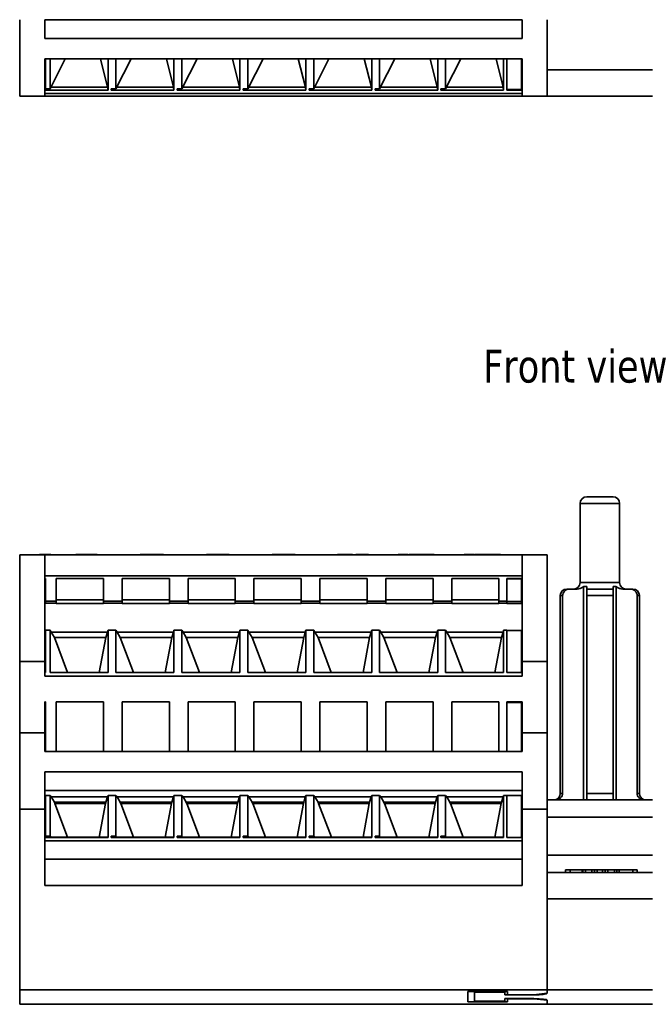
# Model space of a CAD drawing. Header units: millimetres. Extents: x 109 to 313, y 74 to 242.
# Tile 1 of 8: x 109 to 157, y 74 to 149. Entities that reach past the tile are written whole.
import ezdxf

# ---------------------------------------------------------------- set-up
doc = ezdxf.new("R2010")
doc.units = ezdxf.units.MM
for name, color, linetype, lineweight in [('Symbol (ISO)', 7, 'Continuous', 25), ('Visible (ISO)', 7, 'Continuous', 35), ('Visible Narrow (ISO)', 7, 'Continuous', 35)]:
    doc.layers.add(name, color=color, linetype=linetype, lineweight=lineweight)
doc.styles.add('Note Text (ISO)', font='tahoma.ttf')

msp = doc.modelspace()

# ---------------------------------------------------------------- linework, layer by layer
at = {"layer": 'Visible (ISO)'}
for p, q in [((108.932, 143.071), (108.932, 148.871)), ((147.032, 148.871), (110.832, 148.871)), ((110.832, 147.457), (110.832, 148.871)), ((147.032, 148.871), (147.032, 147.457)), ((148.932, 148.871), (148.932, 143.071)), ((110.832, 147.457), (147.032, 147.457)), ((110.832, 143.071), (110.832, 145.901)), ((110.832, 145.901), (147.032, 145.901)), ((110.882, 145.901), (110.882, 143.62)), ((111.232, 143.637), (111.232, 145.901)), ((111.232, 143.637), (112.387, 145.901)), ((115.601, 143.761), (115.059, 145.901)), ((115.632, 143.531), (115.632, 145.901)), ((116.232, 143.637), (116.232, 145.901)), ((116.232, 143.637), (117.387, 145.901)), ((120.601, 143.761), (120.059, 145.901)), ((120.632, 143.531), (120.632, 145.901)), ((121.232, 143.637), (121.232, 145.901)), ((121.232, 143.637), (122.387, 145.901)), ((125.601, 143.761), (125.059, 145.901)), ((125.632, 143.531), (125.632, 145.901)), ((126.232, 143.637), (126.232, 145.901)), ((126.232, 143.637), (127.387, 145.901)), ((130.601, 143.761), (130.059, 145.901)), ((130.632, 143.531), (130.632, 145.901)), ((131.232, 143.637), (131.232, 145.901)), ((131.232, 143.637), (132.387, 145.901)), ((135.601, 143.761), (135.059, 145.901)), ((135.632, 143.531), (135.632, 145.901)), ((136.232, 143.637), (136.232, 145.901)), ((136.232, 143.637), (137.387, 145.901)), ((140.601, 143.761), (140.059, 145.901)), ((140.632, 143.531), (140.632, 145.901)), ((141.232, 143.637), (141.232, 145.901)), ((141.232, 143.637), (142.387, 145.901)), ((145.601, 143.761), (145.059, 145.901)), ((145.632, 143.531), (145.632, 145.901)), ((145.882, 143.531), (145.882, 145.901)), ((146.982, 143.575), (146.982, 145.901)), ((147.032, 145.901), (147.032, 143.071)), ((110.882, 143.761), (110.832, 143.761)), ((115.632, 143.531), (110.832, 143.531)), ((111.232, 143.637), (110.882, 143.62)), ((115.601, 143.761), (111.295, 143.761)), ((115.632, 143.531), (115.601, 143.761)), ((116.232, 143.637), (115.882, 143.62)), ((115.882, 143.531), (115.882, 143.62)), ((115.882, 143.531), (120.632, 143.531)), ((120.601, 143.761), (116.295, 143.761)), ((120.632, 143.531), (120.601, 143.761)), ((121.232, 143.637), (120.882, 143.62)), ((120.882, 143.531), (120.882, 143.62)), ((120.882, 143.531), (125.632, 143.531)), ((125.601, 143.761), (121.295, 143.761)), ((125.632, 143.531), (125.601, 143.761)), ((126.232, 143.637), (125.882, 143.62)), ((125.882, 143.531), (125.882, 143.62)), ((125.882, 143.531), (130.632, 143.531)), ((130.601, 143.761), (126.295, 143.761)), ((130.632, 143.531), (130.601, 143.761)), ((131.232, 143.637), (130.882, 143.62)), ((130.882, 143.531), (130.882, 143.62)), ((130.882, 143.531), (135.632, 143.531)), ((135.601, 143.761), (131.295, 143.761)), ((135.632, 143.531), (135.601, 143.761)), ((136.232, 143.637), (135.882, 143.62)), ((135.882, 143.531), (135.882, 143.62)), ((135.882, 143.531), (140.632, 143.531)), ((140.601, 143.761), (136.295, 143.761)), ((140.632, 143.531), (140.601, 143.761)), ((141.232, 143.637), (140.882, 143.62)), ((140.882, 143.531), (140.882, 143.62)), ((140.882, 143.531), (145.632, 143.531)), ((145.601, 143.761), (141.295, 143.761)), ((145.632, 143.531), (145.601, 143.761)), ((145.882, 143.575), (146.982, 143.575)), ((147.032, 143.531), (145.882, 143.531)), ((147.032, 143.761), (146.982, 143.761)), ((110.832, 143.071), (108.932, 143.071)), ((147.032, 143.271), (110.832, 143.271)), ((110.832, 143.071), (147.032, 143.071)), ((148.932, 143.071), (147.032, 143.071)), ((148.932, 143.071), (156.932, 143.071)), ((151.432, 106.181), (151.432, 112.181)), ((151.932, 112.681), (153.932, 112.681)), ((154.432, 106.181), (154.432, 112.181)), ((108.932, 108.281), (110.832, 108.281)), ((108.932, 100.181), (108.932, 108.281)), ((110.432, 108.281), (110.432, 108.301)), ((111.301, 108.301), (110.432, 108.301)), ((110.832, 100.181), (110.832, 108.281)), ((147.032, 108.281), (110.832, 108.281)), ((111.301, 108.281), (111.301, 108.301)), ((113.197, 108.281), (113.197, 108.301)), ((113.929, 108.301), (113.197, 108.301)), ((113.929, 108.281), (113.929, 108.301)), ((114.804, 108.301), (113.929, 108.301)), ((114.804, 108.281), (114.804, 108.301)), ((118.067, 108.281), (118.067, 108.301)), ((118.978, 108.281), (118.978, 108.301)), ((119.472, 108.301), (118.978, 108.301)), ((119.665, 108.301), (119.472, 108.301)), ((119.472, 108.281), (119.472, 108.301)), ((119.665, 108.281), (119.665, 108.301)), ((119.844, 108.301), (119.665, 108.301)), ((119.844, 108.281), (119.844, 108.301)), ((123.095, 108.281), (123.095, 108.301)), ((123.988, 108.281), (123.988, 108.301)), ((124.827, 108.281), (124.827, 108.301)), ((128.158, 108.301), (128.069, 108.301)), ((128.069, 108.281), (128.069, 108.301)), ((128.372, 108.301), (128.158, 108.301)), ((128.158, 108.281), (128.158, 108.301)), ((128.372, 108.281), (128.372, 108.301)), ((129.021, 108.301), (128.372, 108.301)), ((129.021, 108.281), (129.021, 108.301)), ((129.821, 108.281), (129.821, 108.301)), ((133.038, 108.281), (133.038, 108.301)), ((133.168, 108.281), (133.168, 108.301)), ((134.166, 108.301), (134.01, 108.301)), ((134.01, 108.281), (134.01, 108.301)), ((134.166, 108.281), (134.166, 108.301)), ((134.416, 108.281), (134.416, 108.301)), ((135.375, 108.281), (135.375, 108.301)), ((137.634, 108.281), (137.634, 108.301)), ((138.366, 108.301), (137.634, 108.301)), ((138.366, 108.281), (138.366, 108.301)), ((138.434, 108.281), (138.434, 108.301)), ((138.76, 108.301), (138.434, 108.301)), ((138.76, 108.281), (138.76, 108.301)), ((139.491, 108.301), (138.76, 108.301)), ((140.367, 108.301), (139.491, 108.301)), ((139.491, 108.281), (139.491, 108.301)), ((140.367, 108.281), (140.367, 108.301)), ((142.634, 108.281), (142.634, 108.301)), ((143.366, 108.301), (142.634, 108.301)), ((143.366, 108.281), (143.366, 108.301)), ((143.434, 108.281), (143.434, 108.301)), ((143.629, 108.301), (143.434, 108.301)), ((143.629, 108.281), (143.629, 108.301)), ((145.035, 108.301), (144.541, 108.301)), ((144.541, 108.281), (144.541, 108.301)), ((145.228, 108.301), (145.035, 108.301)), ((145.035, 108.281), (145.035, 108.301)), ((145.228, 108.281), (145.228, 108.301)), ((145.407, 108.301), (145.228, 108.301)), ((145.407, 108.281), (145.407, 108.301)), ((147.032, 108.281), (148.932, 108.281)), ((147.032, 108.281), (147.032, 100.181)), ((148.932, 108.281), (148.932, 100.181)), ((147.032, 106.681), (110.832, 106.681)), ((110.882, 106.482), (110.832, 106.482)), ((110.882, 106.482), (110.882, 104.75)), ((111.702, 104.75), (111.702, 106.482)), ((111.702, 106.482), (115.282, 106.482)), ((115.282, 106.482), (115.282, 104.75)), ((116.702, 104.75), (116.702, 106.482)), ((116.702, 106.482), (120.282, 106.482)), ((120.282, 106.482), (120.282, 104.75)), ((121.702, 104.75), (121.702, 106.482)), ((121.702, 106.482), (125.282, 106.482)), ((125.282, 106.482), (125.282, 104.75)), ((126.702, 106.482), (130.282, 106.482)), ((126.702, 104.75), (126.702, 106.482)), ((130.282, 106.482), (130.282, 104.75)), ((131.702, 106.482), (135.282, 106.482)), ((131.702, 104.75), (131.702, 106.482)), ((135.282, 106.482), (135.282, 104.75)), ((136.702, 106.482), (140.282, 106.482)), ((136.702, 104.75), (136.702, 106.482)), ((140.282, 106.482), (140.282, 104.75)), ((141.702, 104.75), (141.702, 106.482)), ((141.702, 106.482), (145.282, 106.482)), ((145.282, 106.482), (145.282, 104.75)), ((147.032, 106.482), (145.882, 106.482)), ((145.882, 104.75), (145.882, 106.482)), ((146.982, 106.462), (145.882, 106.462)), ((146.982, 104.725), (146.982, 106.462)), ((150.432, 105.681), (150.641, 105.681)), ((150.641, 105.681), (151.2, 105.681)), ((151.683, 89.681), (151.683, 105.881)), ((151.932, 105.881), (151.683, 105.881)), ((151.932, 105.681), (153.932, 105.681)), ((154.181, 105.881), (153.932, 105.881)), ((154.181, 89.681), (154.181, 105.881)), ((154.664, 105.681), (155.224, 105.681)), ((155.224, 105.681), (155.432, 105.681)), ((110.882, 104.856), (110.832, 104.856)), ((110.882, 104.573), (110.832, 104.573)), ((110.882, 104.75), (111.702, 104.75)), ((110.882, 104.608), (110.882, 104.75)), ((110.882, 104.573), (110.882, 104.608)), ((110.882, 104.608), (111.702, 104.608)), ((111.702, 104.856), (115.282, 104.856)), ((111.702, 104.75), (111.702, 104.608)), ((111.702, 104.608), (111.702, 104.573)), ((111.702, 104.573), (115.282, 104.573)), ((115.282, 104.608), (115.282, 104.75)), ((115.282, 104.75), (116.702, 104.75)), ((115.282, 104.573), (115.282, 104.608)), ((115.282, 104.608), (116.702, 104.608)), ((116.702, 104.856), (120.282, 104.856)), ((116.702, 104.75), (116.702, 104.608)), ((116.702, 104.608), (116.702, 104.573)), ((116.702, 104.573), (120.282, 104.573)), ((120.282, 104.75), (121.702, 104.75)), ((120.282, 104.608), (120.282, 104.75)), ((120.282, 104.608), (121.702, 104.608)), ((120.282, 104.573), (120.282, 104.608)), ((121.702, 104.856), (125.282, 104.856)), ((121.702, 104.75), (121.702, 104.608)), ((121.702, 104.608), (121.702, 104.573)), ((121.702, 104.573), (125.282, 104.573)), ((125.282, 104.75), (126.702, 104.75)), ((125.282, 104.608), (125.282, 104.75)), ((125.282, 104.608), (126.702, 104.608)), ((125.282, 104.573), (125.282, 104.608)), ((126.702, 104.856), (130.282, 104.856)), ((126.702, 104.75), (126.702, 104.608)), ((126.702, 104.608), (126.702, 104.573)), ((126.702, 104.573), (130.282, 104.573)), ((130.282, 104.608), (130.282, 104.75)), ((130.282, 104.75), (131.702, 104.75)), ((130.282, 104.573), (130.282, 104.608)), ((130.282, 104.608), (131.702, 104.608)), ((131.702, 104.856), (135.282, 104.856)), ((131.702, 104.75), (131.702, 104.608)), ((131.702, 104.608), (131.702, 104.573)), ((131.702, 104.573), (135.282, 104.573)), ((135.282, 104.608), (135.282, 104.75)), ((135.282, 104.75), (136.702, 104.75)), ((135.282, 104.573), (135.282, 104.608)), ((135.282, 104.608), (136.702, 104.608)), ((136.702, 104.856), (140.282, 104.856)), ((136.702, 104.75), (136.702, 104.608)), ((136.702, 104.608), (136.702, 104.573)), ((136.702, 104.573), (140.282, 104.573)), ((140.282, 104.608), (140.282, 104.75)), ((140.282, 104.75), (141.702, 104.75)), ((140.282, 104.573), (140.282, 104.608)), ((140.282, 104.608), (141.702, 104.608)), ((141.702, 104.856), (145.282, 104.856)), ((141.702, 104.75), (141.702, 104.608)), ((141.702, 104.608), (141.702, 104.573)), ((141.702, 104.573), (145.282, 104.573)), ((145.282, 104.75), (145.882, 104.75)), ((145.282, 104.608), (145.282, 104.75)), ((145.282, 104.573), (145.282, 104.608)), ((145.282, 104.608), (145.882, 104.608)), ((145.882, 104.75), (145.882, 104.73)), ((145.882, 104.73), (145.882, 104.725)), ((145.882, 104.725), (146.982, 104.725)), ((145.882, 104.603), (145.882, 104.725)), ((145.882, 104.603), (145.882, 104.573)), ((146.982, 104.583), (145.882, 104.583)), ((147.032, 104.573), (145.882, 104.573)), ((147.032, 104.856), (146.982, 104.856)), ((146.982, 104.725), (146.982, 104.583)), ((146.982, 104.583), (146.982, 104.573)), ((149.932, 90.181), (149.932, 105.181)), ((150.104, 90.181), (150.104, 105.181)), ((151.932, 105.181), (151.932, 90.181)), ((153.932, 90.181), (153.932, 105.181)), ((155.761, 105.181), (155.761, 90.181)), ((155.932, 90.181), (155.932, 105.181)), ((110.882, 102.416), (110.832, 102.416)), ((110.882, 102.558), (110.882, 99.341)), ((111.232, 102.558), (110.882, 102.558)), ((111.318, 102.416), (111.232, 102.558)), ((111.232, 102.558), (111.232, 99.341)), ((111.318, 102.416), (111.56, 102.017)), ((115.59, 102.416), (111.318, 102.416)), ((115.47, 102.017), (115.59, 102.416)), ((115.632, 102.558), (115.59, 102.416)), ((115.632, 99.341), (115.632, 102.558)), ((116.232, 102.558), (115.632, 102.558)), ((116.232, 102.558), (116.232, 99.341)), ((116.318, 102.416), (116.232, 102.558)), ((120.59, 102.416), (116.318, 102.416)), ((116.318, 102.416), (116.56, 102.017)), ((120.47, 102.017), (120.59, 102.416)), ((120.632, 102.558), (120.59, 102.416)), ((121.232, 102.558), (120.632, 102.558)), ((120.632, 99.341), (120.632, 102.558)), ((121.318, 102.416), (121.232, 102.558)), ((121.232, 102.558), (121.232, 99.341)), ((121.318, 102.416), (121.56, 102.017)), ((125.59, 102.416), (121.318, 102.416)), ((125.47, 102.017), (125.59, 102.416)), ((125.632, 102.558), (125.59, 102.416)), ((126.232, 102.558), (125.632, 102.558)), ((125.632, 99.341), (125.632, 102.558)), ((126.232, 102.558), (126.232, 99.341)), ((126.318, 102.416), (126.232, 102.558)), ((130.59, 102.416), (126.318, 102.416)), ((126.318, 102.416), (126.56, 102.017)), ((130.47, 102.017), (130.59, 102.416)), ((130.632, 102.558), (130.59, 102.416)), ((130.632, 99.341), (130.632, 102.558)), ((131.232, 102.558), (130.632, 102.558)), ((131.318, 102.416), (131.232, 102.558)), ((131.232, 102.558), (131.232, 99.341)), ((135.59, 102.416), (131.318, 102.416)), ((131.318, 102.416), (131.56, 102.017)), ((135.47, 102.017), (135.59, 102.416)), ((135.632, 102.558), (135.59, 102.416)), ((135.632, 99.341), (135.632, 102.558)), ((136.232, 102.558), (135.632, 102.558)), ((136.232, 102.558), (136.232, 99.341)), ((136.318, 102.416), (136.232, 102.558)), ((140.59, 102.416), (136.318, 102.416)), ((136.318, 102.416), (136.56, 102.017)), ((140.47, 102.017), (140.59, 102.416)), ((140.632, 102.558), (140.59, 102.416)), ((140.632, 99.341), (140.632, 102.558)), ((141.232, 102.558), (140.632, 102.558)), ((141.318, 102.416), (141.232, 102.558)), ((141.232, 102.558), (141.232, 99.341)), ((145.59, 102.416), (141.318, 102.416)), ((141.318, 102.416), (141.56, 102.017)), ((145.47, 102.017), (145.59, 102.416)), ((145.632, 102.558), (145.59, 102.416)), ((145.632, 99.341), (145.632, 102.558)), ((145.882, 102.558), (145.632, 102.558)), ((145.882, 99.341), (145.882, 102.558)), ((146.982, 102.533), (145.882, 102.533)), ((146.982, 99.345), (146.982, 102.533)), ((147.032, 102.416), (146.982, 102.416)), ((110.882, 102.017), (110.832, 102.017)), ((111.56, 102.017), (115.47, 102.017)), ((112.567, 99.362), (111.56, 102.017)), ((115.47, 102.017), (114.97, 99.362)), ((116.56, 102.017), (120.47, 102.017)), ((117.567, 99.362), (116.56, 102.017)), ((120.47, 102.017), (119.97, 99.362)), ((121.56, 102.017), (125.47, 102.017)), ((122.567, 99.362), (121.56, 102.017)), ((125.47, 102.017), (124.97, 99.362)), ((127.567, 99.362), (126.56, 102.017)), ((126.56, 102.017), (130.47, 102.017)), ((130.47, 102.017), (129.97, 99.362)), ((132.567, 99.362), (131.56, 102.017)), ((131.56, 102.017), (135.47, 102.017)), ((135.47, 102.017), (134.97, 99.362)), ((137.567, 99.362), (136.56, 102.017)), ((136.56, 102.017), (140.47, 102.017)), ((140.47, 102.017), (139.97, 99.362)), ((142.567, 99.362), (141.56, 102.017)), ((141.56, 102.017), (145.47, 102.017)), ((145.47, 102.017), (144.97, 99.362)), ((147.032, 102.017), (146.982, 102.017)), ((108.932, 94.781), (108.932, 100.181)), ((110.832, 100.181), (108.932, 100.181)), ((110.832, 99.081), (110.832, 100.181)), ((148.932, 100.181), (147.032, 100.181)), ((147.032, 100.181), (147.032, 99.081)), ((148.932, 100.181), (148.932, 94.781)), ((110.882, 99.362), (110.832, 99.362)), ((110.882, 99.341), (110.832, 99.341)), ((111.295, 99.362), (111.232, 99.341)), ((111.232, 99.341), (115.632, 99.341)), ((115.601, 99.362), (111.295, 99.362)), ((115.632, 99.341), (115.601, 99.362)), ((116.295, 99.362), (116.232, 99.341)), ((116.232, 99.341), (120.632, 99.341)), ((120.601, 99.362), (116.295, 99.362)), ((120.632, 99.341), (120.601, 99.362)), ((121.295, 99.362), (121.232, 99.341)), ((121.232, 99.341), (125.632, 99.341)), ((125.601, 99.362), (121.295, 99.362)), ((125.632, 99.341), (125.601, 99.362)), ((126.295, 99.362), (126.232, 99.341)), ((126.232, 99.341), (130.632, 99.341)), ((130.601, 99.362), (126.295, 99.362)), ((130.632, 99.341), (130.601, 99.362)), ((131.295, 99.362), (131.232, 99.341)), ((131.232, 99.341), (135.632, 99.341)), ((135.601, 99.362), (131.295, 99.362)), ((135.632, 99.341), (135.601, 99.362)), ((136.295, 99.362), (136.232, 99.341)), ((136.232, 99.341), (140.632, 99.341)), ((140.601, 99.362), (136.295, 99.362)), ((140.632, 99.341), (140.601, 99.362)), ((141.295, 99.362), (141.232, 99.341)), ((141.232, 99.341), (145.632, 99.341)), ((145.601, 99.362), (141.295, 99.362)), ((145.632, 99.341), (145.601, 99.362)), ((145.882, 99.345), (146.982, 99.345)), ((147.032, 99.341), (145.882, 99.341)), ((147.032, 99.362), (146.982, 99.362)), ((147.032, 99.081), (110.832, 99.081)), ((110.832, 94.781), (110.832, 97.127)), ((110.882, 97.127), (110.832, 97.127)), ((110.882, 97.127), (110.882, 93.366)), ((111.702, 93.366), (111.702, 97.127)), ((111.702, 97.127), (115.282, 97.127)), ((115.282, 97.127), (115.282, 93.366)), ((116.702, 93.366), (116.702, 97.127)), ((116.702, 97.127), (120.282, 97.127)), ((120.282, 97.127), (120.282, 93.366)), ((121.702, 97.127), (125.282, 97.127)), ((121.702, 93.366), (121.702, 97.127)), ((125.282, 97.127), (125.282, 93.366)), ((126.702, 93.366), (126.702, 97.127)), ((126.702, 97.127), (130.282, 97.127)), ((130.282, 97.127), (130.282, 93.366)), ((131.702, 97.127), (135.282, 97.127)), ((131.702, 93.366), (131.702, 97.127)), ((135.282, 97.127), (135.282, 93.366)), ((136.702, 93.366), (136.702, 97.127)), ((136.702, 97.127), (140.282, 97.127)), ((140.282, 97.127), (140.282, 93.366)), ((141.702, 97.127), (145.282, 97.127)), ((141.702, 93.366), (141.702, 97.127)), ((145.282, 97.127), (145.282, 93.366)), ((145.882, 93.366), (145.882, 97.127)), ((147.032, 97.127), (145.882, 97.127)), ((147.032, 97.127), (147.032, 94.781)), ((146.982, 97.067), (145.882, 97.067)), ((146.982, 93.366), (146.982, 97.067)), ((108.932, 88.981), (108.932, 94.781)), ((110.832, 94.781), (108.932, 94.781)), ((110.832, 93.366), (110.832, 94.781)), ((148.932, 94.781), (147.032, 94.781)), ((147.032, 94.781), (147.032, 93.366)), ((148.932, 94.781), (148.932, 88.981)), ((110.832, 93.366), (147.032, 93.366)), ((110.832, 88.981), (110.832, 91.811)), ((110.832, 91.811), (147.032, 91.811)), ((147.032, 91.811), (147.032, 88.981)), ((110.832, 90.397), (147.032, 90.397)), ((110.882, 89.916), (110.832, 89.916)), ((110.882, 90.031), (110.882, 86.93)), ((110.882, 90.031), (111.232, 90.031)), ((111.318, 89.889), (111.232, 90.031)), ((111.232, 86.947), (111.232, 90.031)), ((111.318, 89.916), (111.56, 89.517)), ((111.318, 89.916), (111.318, 89.889)), ((111.318, 89.916), (115.59, 89.916)), ((115.47, 89.517), (115.59, 89.916)), ((115.632, 90.031), (115.59, 89.889)), ((115.59, 89.889), (115.59, 89.916)), ((115.632, 86.841), (115.632, 90.031)), ((115.632, 90.031), (116.232, 90.031)), ((116.318, 89.889), (116.232, 90.031)), ((116.232, 86.947), (116.232, 90.031)), ((116.318, 89.916), (116.56, 89.517)), ((116.318, 89.916), (116.318, 89.889)), ((116.318, 89.916), (120.59, 89.916)), ((120.47, 89.517), (120.59, 89.916)), ((120.632, 90.031), (120.59, 89.889)), ((120.59, 89.889), (120.59, 89.916)), ((120.632, 90.031), (121.232, 90.031)), ((120.632, 86.841), (120.632, 90.031)), ((121.318, 89.889), (121.232, 90.031)), ((121.232, 86.947), (121.232, 90.031)), ((121.318, 89.916), (121.56, 89.517)), ((121.318, 89.916), (121.318, 89.889)), ((121.318, 89.916), (125.59, 89.916)), ((125.47, 89.517), (125.59, 89.916)), ((125.632, 90.031), (125.59, 89.889)), ((125.59, 89.889), (125.59, 89.916)), ((125.632, 90.031), (126.232, 90.031)), ((125.632, 86.841), (125.632, 90.031)), ((126.318, 89.889), (126.232, 90.031)), ((126.232, 86.947), (126.232, 90.031)), ((126.318, 89.916), (126.56, 89.517)), ((126.318, 89.916), (126.318, 89.889)), ((126.318, 89.916), (130.59, 89.916)), ((130.47, 89.517), (130.59, 89.916)), ((130.632, 90.031), (130.59, 89.889)), ((130.59, 89.889), (130.59, 89.916)), ((130.632, 86.841), (130.632, 90.031)), ((130.632, 90.031), (131.232, 90.031)), ((131.318, 89.889), (131.232, 90.031)), ((131.232, 86.947), (131.232, 90.031)), ((131.318, 89.916), (131.56, 89.517)), ((131.318, 89.916), (131.318, 89.889)), ((131.318, 89.916), (135.59, 89.916)), ((135.47, 89.517), (135.59, 89.916)), ((135.632, 90.031), (135.59, 89.889)), ((135.59, 89.889), (135.59, 89.916)), ((135.632, 86.841), (135.632, 90.031)), ((135.632, 90.031), (136.232, 90.031)), ((136.318, 89.889), (136.232, 90.031)), ((136.232, 86.947), (136.232, 90.031)), ((136.318, 89.916), (136.56, 89.517)), ((136.318, 89.916), (136.318, 89.889)), ((136.318, 89.916), (140.59, 89.916)), ((140.47, 89.517), (140.59, 89.916)), ((140.632, 90.031), (140.59, 89.889)), ((140.59, 89.889), (140.59, 89.916)), ((140.632, 86.841), (140.632, 90.031)), ((140.632, 90.031), (141.232, 90.031)), ((141.318, 89.889), (141.232, 90.031)), ((141.232, 86.947), (141.232, 90.031)), ((141.318, 89.916), (141.56, 89.517)), ((141.318, 89.916), (141.318, 89.889)), ((141.318, 89.916), (145.59, 89.916)), ((145.47, 89.517), (145.59, 89.916)), ((145.632, 90.031), (145.59, 89.889)), ((145.59, 89.889), (145.59, 89.916)), ((145.632, 90.031), (145.882, 90.031)), ((145.632, 86.841), (145.632, 90.031)), ((146.982, 90.031), (145.882, 90.031)), ((145.882, 86.841), (145.882, 90.031)), ((146.982, 86.845), (146.982, 90.031)), ((147.032, 89.916), (146.982, 89.916)), ((156.932, 89.681), (148.932, 89.681)), ((108.932, 75.281), (108.932, 88.981)), ((110.832, 88.981), (108.932, 88.981)), ((110.882, 89.517), (110.832, 89.517)), ((110.882, 89.446), (110.832, 89.446)), ((110.882, 89.42), (110.832, 89.42)), ((110.832, 83.181), (110.832, 88.981)), ((111.586, 89.446), (111.56, 89.517)), ((111.56, 89.517), (115.47, 89.517)), ((111.602, 89.42), (111.586, 89.446)), ((115.457, 89.446), (111.586, 89.446)), ((111.602, 89.42), (112.568, 86.862)), ((115.449, 89.42), (111.602, 89.42)), ((114.97, 86.862), (115.449, 89.42)), ((115.457, 89.446), (115.449, 89.42)), ((115.47, 89.517), (115.457, 89.446)), ((116.586, 89.446), (116.56, 89.517)), ((116.56, 89.517), (120.47, 89.517)), ((116.602, 89.42), (116.586, 89.446)), ((120.457, 89.446), (116.586, 89.446)), ((120.449, 89.42), (116.602, 89.42)), ((116.602, 89.42), (117.568, 86.862)), ((119.97, 86.862), (120.449, 89.42)), ((120.457, 89.446), (120.449, 89.42)), ((120.47, 89.517), (120.457, 89.446)), ((121.586, 89.446), (121.56, 89.517)), ((121.56, 89.517), (125.47, 89.517)), ((121.602, 89.42), (121.586, 89.446)), ((125.457, 89.446), (121.586, 89.446)), ((125.449, 89.42), (121.602, 89.42)), ((121.602, 89.42), (122.568, 86.862)), ((124.97, 86.862), (125.449, 89.42)), ((125.457, 89.446), (125.449, 89.42)), ((125.47, 89.517), (125.457, 89.446)), ((126.586, 89.446), (126.56, 89.517)), ((126.56, 89.517), (130.47, 89.517)), ((126.602, 89.42), (126.586, 89.446)), ((130.457, 89.446), (126.586, 89.446)), ((130.449, 89.42), (126.602, 89.42)), ((126.602, 89.42), (127.568, 86.862)), ((129.97, 86.862), (130.449, 89.42)), ((130.457, 89.446), (130.449, 89.42)), ((130.47, 89.517), (130.457, 89.446)), ((131.586, 89.446), (131.56, 89.517)), ((131.56, 89.517), (135.47, 89.517)), ((131.602, 89.42), (131.586, 89.446)), ((135.457, 89.446), (131.586, 89.446)), ((135.449, 89.42), (131.602, 89.42)), ((131.602, 89.42), (132.568, 86.862)), ((134.97, 86.862), (135.449, 89.42)), ((135.457, 89.446), (135.449, 89.42)), ((135.47, 89.517), (135.457, 89.446)), ((136.586, 89.446), (136.56, 89.517)), ((136.56, 89.517), (140.47, 89.517)), ((136.602, 89.42), (136.586, 89.446)), ((140.457, 89.446), (136.586, 89.446)), ((140.449, 89.42), (136.602, 89.42)), ((136.602, 89.42), (137.568, 86.862)), ((139.97, 86.862), (140.449, 89.42)), ((140.457, 89.446), (140.449, 89.42)), ((140.47, 89.517), (140.457, 89.446)), ((141.586, 89.446), (141.56, 89.517)), ((141.56, 89.517), (145.47, 89.517)), ((141.602, 89.42), (141.586, 89.446)), ((145.457, 89.446), (141.586, 89.446)), ((145.449, 89.42), (141.602, 89.42)), ((141.602, 89.42), (142.568, 86.862)), ((144.97, 86.862), (145.449, 89.42)), ((145.457, 89.446), (145.449, 89.42)), ((145.47, 89.517), (145.457, 89.446)), ((147.032, 89.517), (146.982, 89.517)), ((147.032, 89.446), (146.982, 89.446)), ((147.032, 89.42), (146.982, 89.42)), ((148.932, 88.981), (147.032, 88.981)), ((147.032, 88.981), (147.032, 83.181)), ((148.932, 82.181), (148.932, 88.981)), ((110.882, 86.862), (110.832, 86.862)), ((115.632, 86.841), (110.832, 86.841)), ((111.232, 86.947), (110.882, 86.93)), ((110.882, 86.93), (110.882, 86.858)), ((111.295, 86.862), (110.882, 86.858)), ((111.232, 86.947), (111.295, 86.862)), ((115.601, 86.862), (111.295, 86.862)), ((115.632, 86.841), (115.601, 86.862)), ((116.232, 86.947), (115.882, 86.93)), ((115.882, 86.841), (115.882, 86.93)), ((116.295, 86.862), (115.882, 86.858)), ((115.882, 86.841), (120.632, 86.841)), ((116.232, 86.947), (116.295, 86.862)), ((120.601, 86.862), (116.295, 86.862)), ((120.632, 86.841), (120.601, 86.862)), ((121.232, 86.947), (120.882, 86.93)), ((120.882, 86.841), (120.882, 86.93)), ((121.295, 86.862), (120.882, 86.858)), ((120.882, 86.841), (125.632, 86.841)), ((121.232, 86.947), (121.295, 86.862)), ((125.601, 86.862), (121.295, 86.862)), ((125.632, 86.841), (125.601, 86.862)), ((126.232, 86.947), (125.882, 86.93)), ((125.882, 86.841), (125.882, 86.93)), ((126.295, 86.862), (125.882, 86.858)), ((125.882, 86.841), (130.632, 86.841)), ((126.232, 86.947), (126.295, 86.862)), ((130.601, 86.862), (126.295, 86.862)), ((130.632, 86.841), (130.601, 86.862)), ((131.232, 86.947), (130.882, 86.93)), ((130.882, 86.841), (130.882, 86.93)), ((131.295, 86.862), (130.882, 86.858)), ((130.882, 86.841), (135.632, 86.841)), ((131.232, 86.947), (131.295, 86.862)), ((135.601, 86.862), (131.295, 86.862)), ((135.632, 86.841), (135.601, 86.862)), ((136.232, 86.947), (135.882, 86.93)), ((135.882, 86.841), (135.882, 86.93)), ((136.295, 86.862), (135.882, 86.858)), ((135.882, 86.841), (140.632, 86.841)), ((136.232, 86.947), (136.295, 86.862)), ((140.601, 86.862), (136.295, 86.862)), ((140.632, 86.841), (140.601, 86.862)), ((141.232, 86.947), (140.882, 86.93)), ((140.882, 86.841), (140.882, 86.93)), ((141.295, 86.862), (140.882, 86.858)), ((140.882, 86.841), (145.632, 86.841)), ((141.232, 86.947), (141.295, 86.862)), ((145.601, 86.862), (141.295, 86.862)), ((145.632, 86.841), (145.601, 86.862)), ((145.882, 86.845), (146.982, 86.845)), ((147.032, 86.841), (145.882, 86.841)), ((147.032, 86.862), (146.982, 86.862)), ((147.032, 86.581), (110.832, 86.581)), ((147.032, 85.181), (110.832, 85.181)), ((156.932, 84.181), (148.932, 84.181)), ((150.338, 84.381), (150.338, 84.181)), ((151.832, 84.381), (151.632, 84.381)), ((151.632, 84.381), (151.632, 84.181)), ((151.832, 84.381), (152.332, 84.381)), ((152.332, 84.381), (152.532, 84.381)), ((152.732, 84.381), (152.532, 84.381)), ((152.532, 84.381), (152.532, 84.181)), ((152.732, 84.381), (153.132, 84.381)), ((153.332, 84.381), (153.132, 84.381)), ((153.332, 84.381), (153.532, 84.381)), ((153.332, 84.381), (153.332, 84.181)), ((153.532, 84.381), (154.032, 84.381)), ((154.232, 84.381), (154.032, 84.381)), ((154.232, 84.381), (154.397, 84.381)), ((154.232, 84.381), (154.232, 84.181)), ((155.75, 84.381), (155.75, 84.181)), ((110.832, 83.181), (147.032, 83.181)), ((108.932, 75.281), (148.932, 75.281)), ((108.932, 74.181), (108.932, 75.281)), ((142.932, 75.158), (142.932, 74.36)), ((145.932, 75.158), (142.932, 75.158)), ((143.432, 75.096), (143.432, 75.158)), ((143.432, 75.096), (145.732, 75.096)), ((143.432, 74.421), (143.432, 75.096)), ((145.732, 75.096), (145.732, 75.158)), ((145.732, 75.096), (145.732, 74.9)), ((145.732, 74.9), (147.932, 74.9)), ((145.932, 74.912), (145.932, 75.158)), ((147.932, 74.912), (145.932, 74.912)), ((148.932, 75.035), (147.932, 74.912)), ((148.932, 75.281), (156.932, 75.281)), ((148.932, 75.023), (148.932, 75.035)), ((148.932, 74.181), (108.932, 74.181)), ((142.932, 74.36), (145.932, 74.36)), ((145.732, 74.421), (143.432, 74.421)), ((145.732, 74.618), (145.732, 74.421)), ((147.932, 74.618), (145.732, 74.618)), ((145.932, 74.605), (145.932, 74.618)), ((145.932, 74.605), (147.932, 74.605)), ((145.932, 74.36), (145.932, 74.605)), ((147.932, 74.618), (147.932, 74.605)), ((147.932, 74.605), (148.932, 74.483)), ((148.932, 74.483), (148.932, 74.495)), ((156.932, 74.181), (148.932, 74.181))]:
    msp.add_line(p, q, dxfattribs=at)
for centre, start, end in [((151.932, 112.181), 90, 180), ((153.932, 112.181), 0, 90), ((150.932, 106.181), 270, 0), ((154.932, 106.181), 180, 270), ((150.432, 105.181), 90, 180), ((155.432, 105.181), 0, 90), ((149.432, 90.181), 270, 0), ((156.432, 90.181), 180, 270)]:
    msp.add_arc(centre, 0.5, start, end, dxfattribs=at)
for centre, major_axis, start_param, end_param in [((147.932, 75.023), (1, 0), 4.712389, 6.283185), ((147.932, 74.495), (-1, 0), 3.141593, 4.712389)]:
    msp.add_ellipse(centre, major_axis=major_axis, ratio=0.122785, start_param=start_param, end_param=end_param, dxfattribs=at)
for points, degree in [([(118.476, 108.301), (118.363, 108.301), (118.142, 108.301), (118.067, 108.301)], 2), ([(118.846, 108.301), (118.78, 108.301), (118.594, 108.301), (118.476, 108.301)], 2), ([(118.978, 108.301), (118.978, 108.301), (118.909, 108.301), (118.846, 108.301)], 2), ([(123.487, 108.301), (123.38, 108.301), (123.171, 108.301), (123.095, 108.301)], 2), ([(123.856, 108.301), (123.792, 108.301), (123.604, 108.301), (123.487, 108.301)], 2), ([(123.988, 108.301), (123.988, 108.301), (123.919, 108.301), (123.856, 108.301)], 2), ([(124.02, 108.301), (124.003, 108.301), (123.988, 108.301)], 2), ([(124.35, 108.301), (124.25, 108.301), (124.083, 108.301), (124.02, 108.301)], 2), ([(124.686, 108.301), (124.619, 108.301), (124.451, 108.301), (124.35, 108.301)], 2), ([(124.827, 108.301), (124.827, 108.301), (124.75, 108.301), (124.686, 108.301)], 2), ([(129.821, 108.301), (129.821, 108.301), (129.541, 108.301), (129.332, 108.301)], 2), ([(133.338, 108.301), (133.298, 108.301), (133.206, 108.301), (133.168, 108.301)], 2), ([(133.845, 108.301), (133.758, 108.301), (133.515, 108.301), (133.338, 108.301)], 2), ([(134.01, 108.301), (134.01, 108.301), (133.926, 108.301), (133.845, 108.301)], 2), ([(134.896, 108.301), (134.648, 108.301), (134.416, 108.301), (134.416, 108.301)], 2), ([(135.375, 108.301), (135.375, 108.301), (135.141, 108.301), (134.896, 108.301)], 2), ([(144.039, 108.301), (143.926, 108.301), (143.705, 108.301), (143.629, 108.301)], 2), ([(144.409, 108.301), (144.343, 108.301), (144.157, 108.301), (144.039, 108.301)], 2), ([(144.541, 108.301), (144.541, 108.301), (144.472, 108.301), (144.409, 108.301)], 2), ([(151.603, 84.381), (151.613, 84.381), (151.623, 84.381), (151.632, 84.381)], 3)]:
    msp.add_open_spline(points, degree=degree, dxfattribs=at)
for points, degree, knots in [([(129.332, 108.301), (129.22, 108.301), (129.069, 108.301), (129.021, 108.301)], 2, [0, 0, 0, 1, 1.649914, 1.649914, 1.649914]), ([(133.168, 108.301), (133.111, 108.301), (133.038, 108.301), (133.038, 108.301)], 2, [0.215839, 0.215839, 0.215839, 1, 2, 2, 2]), ([(150.104, 105.181), (150.104, 105.241), (150.119, 105.312), (150.167, 105.425), (150.21, 105.486), (150.301, 105.574), (150.367, 105.616), (150.491, 105.666), (150.572, 105.681), (150.641, 105.681)], 3, [0, 0, 0, 0, 0.01811751, 0.01811751, 0.03679341, 0.03679341, 0.05631585, 0.05631585, 0.0769005, 0.0769005, 0.0769005, 0.0769005]), ([(151.2, 105.681), (151.276, 105.681), (151.366, 105.697), (151.508, 105.749), (151.585, 105.793), (151.656, 105.853), (151.67, 105.867), (151.683, 105.881)], 3, [0.07865124, 0.07865124, 0.07865124, 0.07865124, 0.10149505, 0.10149505, 0.1238387, 0.1238387, 0.12930862, 0.12930862, 0.12930862, 0.12930862]), ([(151.932, 105.881), (151.932, 105.867), (151.932, 105.853), (151.932, 105.793), (151.932, 105.749), (151.932, 105.697), (151.932, 105.681), (151.932, 105.681)], 3, [0.19246961, 0.19246961, 0.19246961, 0.19246961, 0.19793953, 0.19793953, 0.22028318, 0.22028318, 0.24312698, 0.24312698, 0.24312698, 0.24312698]), ([(151.932, 105.681), (151.932, 105.681), (151.932, 105.666), (151.932, 105.616), (151.932, 105.574), (151.932, 105.486), (151.932, 105.425), (151.932, 105.312), (151.932, 105.241), (151.932, 105.181)], 3, [-0.0769005, -0.0769005, -0.0769005, -0.0769005, -0.05631585, -0.05631585, -0.03679341, -0.03679341, -0.01811751, -0.01811751, 0, 0, 0, 0]), ([(153.932, 105.681), (153.932, 105.681), (153.932, 105.697), (153.932, 105.749), (153.932, 105.793), (153.932, 105.853), (153.932, 105.867), (153.932, 105.881)], 3, [0.07865124, 0.07865124, 0.07865124, 0.07865124, 0.10149505, 0.10149505, 0.1238387, 0.1238387, 0.12930862, 0.12930862, 0.12930862, 0.12930862]), ([(153.932, 105.181), (153.932, 105.241), (153.932, 105.312), (153.932, 105.425), (153.932, 105.486), (153.932, 105.574), (153.932, 105.616), (153.932, 105.666), (153.932, 105.681), (153.932, 105.681)], 3, [0, 0, 0, 0, 0.01811751, 0.01811751, 0.03679341, 0.03679341, 0.05631585, 0.05631585, 0.0769005, 0.0769005, 0.0769005, 0.0769005]), ([(154.181, 105.881), (154.195, 105.867), (154.209, 105.853), (154.279, 105.793), (154.357, 105.749), (154.498, 105.697), (154.588, 105.681), (154.664, 105.681)], 3, [0.19246961, 0.19246961, 0.19246961, 0.19246961, 0.19793953, 0.19793953, 0.22028318, 0.22028318, 0.24312698, 0.24312698, 0.24312698, 0.24312698]), ([(155.224, 105.681), (155.292, 105.681), (155.373, 105.666), (155.497, 105.616), (155.563, 105.574), (155.655, 105.486), (155.698, 105.425), (155.746, 105.312), (155.761, 105.241), (155.761, 105.181)], 3, [-0.0769005, -0.0769005, -0.0769005, -0.0769005, -0.05631585, -0.05631585, -0.03679341, -0.03679341, -0.01811751, -0.01811751, 0, 0, 0, 0]), ([(149.578, 89.681), (149.644, 89.681), (149.721, 89.696), (149.841, 89.744), (149.906, 89.786), (149.998, 89.874), (150.04, 89.936), (150.089, 90.049), (150.104, 90.12), (150.104, 90.181)], 3, [0.0754811, 0.0754811, 0.0754811, 0.0754811, 0.09512372, 0.09512372, 0.11444672, 0.11444672, 0.13319852, 0.13319852, 0.15139464, 0.15139464, 0.15139464, 0.15139464]), ([(151.932, 90.181), (151.932, 90.12), (151.932, 90.049), (151.932, 89.936), (151.932, 89.874), (151.932, 89.786), (151.932, 89.744), (151.932, 89.696), (151.932, 89.681), (151.932, 89.681)], 3, [0.15139464, 0.15139464, 0.15139464, 0.15139464, 0.16959075, 0.16959075, 0.18834256, 0.18834256, 0.20766556, 0.20766556, 0.22730818, 0.22730818, 0.22730818, 0.22730818]), ([(153.932, 89.681), (153.932, 89.681), (153.932, 89.696), (153.932, 89.744), (153.932, 89.786), (153.932, 89.874), (153.932, 89.936), (153.932, 90.049), (153.932, 90.12), (153.932, 90.181)], 3, [0.0754811, 0.0754811, 0.0754811, 0.0754811, 0.09512372, 0.09512372, 0.11444672, 0.11444672, 0.13319852, 0.13319852, 0.15139464, 0.15139464, 0.15139464, 0.15139464]), ([(155.761, 90.181), (155.761, 90.12), (155.776, 90.049), (155.824, 89.936), (155.867, 89.874), (155.958, 89.786), (156.023, 89.744), (156.144, 89.696), (156.221, 89.681), (156.286, 89.681)], 3, [0.15139464, 0.15139464, 0.15139464, 0.15139464, 0.16959075, 0.16959075, 0.18834256, 0.18834256, 0.20766556, 0.20766556, 0.22730818, 0.22730818, 0.22730818, 0.22730818]), ([(150.338, 84.381), (150.338, 84.381), (150.409, 84.381), (150.504, 84.381), (150.577, 84.381), (150.673, 84.381)], 3, [-0.07407033, -0.07407033, -0.07407033, -0.07407033, -0.04037037, -0.04037037, 0, 0, 0, 0]), ([(150.673, 84.381), (150.727, 84.381), (150.787, 84.381), (150.926, 84.381), (151, 84.381), (151.235, 84.381), (151.423, 84.381), (151.603, 84.381)], 3, [-0.09274873, -0.09274873, -0.09274873, -0.09274873, -0.07479639, -0.07479639, -0.05425037, -0.05425037, 0, 0, 0, 0]), ([(154.397, 84.381), (154.751, 84.381), (154.944, 84.381), (155.198, 84.381), (155.33, 84.381), (155.444, 84.381)], 3, [-0.08242256, -0.08242256, -0.08242256, -0.08242256, -0.04798675, -0.04798675, 0, 0, 0, 0]), ([(155.444, 84.381), (155.492, 84.381), (155.535, 84.381), (155.611, 84.381), (155.643, 84.381), (155.724, 84.381), (155.75, 84.381), (155.75, 84.381)], 3, [-0.0859768, -0.0859768, -0.0859768, -0.0859768, -0.06573313, -0.06573313, -0.04463858, -0.04463858, 0, 0, 0, 0])]:
    msp.add_open_spline(points, degree=degree, knots=knots, dxfattribs=at)
at = {"layer": 'Visible Narrow (ISO)'}
for p, q in [((156.932, 145.071), (148.932, 145.071)), ((154.432, 112.181), (151.432, 112.181)), ((118.476, 108.281), (118.476, 108.301)), ((118.846, 108.281), (118.846, 108.301)), ((123.487, 108.281), (123.487, 108.301)), ((123.856, 108.281), (123.856, 108.301)), ((124.02, 108.281), (124.02, 108.301)), ((124.35, 108.281), (124.35, 108.301)), ((124.686, 108.281), (124.686, 108.301)), ((129.332, 108.281), (129.332, 108.301)), ((133.338, 108.281), (133.338, 108.301)), ((133.845, 108.281), (133.845, 108.301)), ((134.896, 108.281), (134.896, 108.301)), ((144.039, 108.281), (144.039, 108.301)), ((144.409, 108.281), (144.409, 108.301)), ((151.432, 106.181), (154.432, 106.181)), ((150.104, 105.181), (149.932, 105.181)), ((153.932, 105.181), (151.932, 105.181)), ((155.932, 105.181), (155.761, 105.181)), ((149.932, 90.181), (150.104, 90.181)), ((151.932, 90.181), (153.932, 90.181)), ((155.761, 90.181), (155.932, 90.181)), ((148.932, 88.365), (156.932, 88.365)), ((156.932, 85.497), (148.932, 85.497)), ((150.673, 84.381), (150.673, 84.181)), ((151.603, 84.381), (151.603, 84.181)), ((151.832, 84.381), (151.832, 84.181)), ((152.332, 84.381), (152.332, 84.181)), ((152.732, 84.381), (152.732, 84.181)), ((153.132, 84.381), (153.132, 84.181)), ((153.532, 84.381), (153.532, 84.181)), ((154.032, 84.381), (154.032, 84.181)), ((154.397, 84.381), (154.397, 84.181)), ((155.444, 84.381), (155.444, 84.181)), ((148.932, 82.181), (148.932, 75.281)), ((148.932, 82.181), (156.932, 82.181)), ((147.932, 74.912), (147.932, 74.9)), ((148.932, 75.035), (148.932, 75.281)), ((148.932, 74.181), (148.932, 74.483))]:
    msp.add_line(p, q, dxfattribs=at)

# ---------------------------------------------------------------- texts
at = {"layer": 'Symbol (ISO)', "insert": (144.046, 123.846), "char_height": 2.5, "width": 15.89749, "attachment_point": 1, "style": 'Note Text (ISO)'}
msp.add_mtext('{Front view}', dxfattribs=at)

doc.saveas('drawing.dxf')
